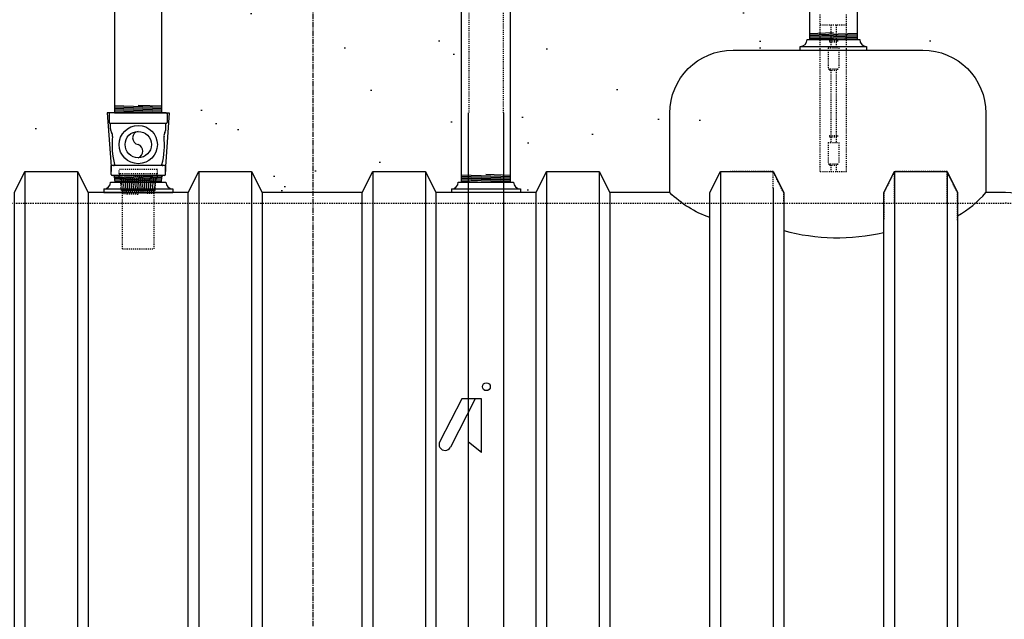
# Model space of a CAD drawing. Extents: x -169 to 6736, y -208 to 3022.
# Tile 118 of 256: x 1670 to 1764, y 311 to 368. Entities that reach past the tile are written whole.
import ezdxf

# ---------------------------------------------------------------- set-up
doc = ezdxf.new("R2010")
doc.units = 0
doc.header["$MEASUREMENT"] = 0
doc.header["$PDSIZE"] = 1
for name, pattern in [('CENTER1', [0.6625, 0.5, -0.075, 0.0125, -0.075]), ('HIDDEN3', [0.1875, 0.125, -0.0625]), ('HIDDEN5', [0.05, 0.025, -0.025])]:
    doc.linetypes.add(name, pattern=pattern)
doc.layers.get('0').update_dxf_attribs({"color": 255, "linetype": 'CONTINUOUS'})
doc.layers.get('DEFPOINTS').update_dxf_attribs({"linetype": 'CONTINUOUS'})
for name, color, linetype in [('DIM', 3, 'CONTINUOUS'), ('EXTRACTOR', 3, 'CONTINUOUS'), ('FILL-TUBE', 1, 'CONTINUOUS'), ('FREEZE-LINES', 8, 'CONTINUOUS'), ('GALV-4', 4, 'CONTINUOUS'), ('GALV-4-PIPE', 4, 'CONTINUOUS'), ('OVERFILL', 1, 'CONTINUOUS'), ('PEAGRAVEL-HATCH', 3, 'CONTINUOUS'), ('PROBE', 2, 'CONTINUOUS'), ('TANK-BUNG-OPENING-4', 3, 'CONTINUOUS'), ('TANK-UST', 5, 'CONTINUOUS'), ('TANK-UST-RIB', 7, 'CONTINUOUS')]:
    doc.layers.add(name, color=color, linetype=linetype)
doc.styles.add('SIMPLEX', font='simplex')
doc.dimstyles.new('DIM64', dxfattribs={"dimscale": 64, "dimtxt": 0.09375, "dimasz": 0.09375, "dimexe": 0.0625, "dimexo": 0.0625, "dimgap": 0.046875, "dimtad": 1, "dimdec": 4, "dimzin": 3, "dimdsep": 46, "dimlunit": 4, "dimtxsty": 'SIMPLEX', "dimcen": 0, "dimclrd": 256, "dimclre": 256, "dimclrt": 256, "dimadec": 0, "dimazin": 0, "dimtfac": 1, "dimtdec": 4, "dimtmove": 0, "dimatfit": 3, "dimfxl": 1, "dimfrac": 2, "dimtolj": 1, "dimtzin": 0, "dimarcsym": 0})

# ---------------------------------------------------------------- blocks, each defined once
blk = doc.blocks.new('*D17')
at = {"layer": 'DEFPOINTS', "color": 0, "transparency": 16777216}
for p in [(1422.429, 414.289), (2052.154, 410.007), (1422.429, 136.516)]:
    blk.add_point(p, dxfattribs=at)
at = {"layer": 'DIM', "lineweight": -2, "transparency": 16777216}
for p, q in [((1422.429, 410.289), (1422.429, 132.516)), ((2052.154, 406.007), (2052.154, 132.516)), ((2046.154, 136.516), (1428.429, 136.516))]:
    blk.add_line(p, q, dxfattribs=at)
at = {"layer": 'DIM', "transparency": 16777216}
for points in [[(1428.429, 137.516), (1428.429, 135.516), (1422.429, 136.516)], [(2046.154, 137.516), (2046.154, 135.516), (2052.154, 136.516)]]:
    blk.add_solid(points, dxfattribs=at)
at = {"layer": 'DIM', "transparency": 16777216, "insert": (1737.291, 144.087), "char_height": 6, "attachment_point": 5, "style": 'SIMPLEX'}
blk.add_mtext('\\A1;52\'-5 3/4" (F.V. TANK SLAB)', dxfattribs=at)

msp = doc.modelspace()

# ---------------------------------------------------------------- hatches: boundary and pattern name
at = {"layer": 'PEAGRAVEL-HATCH'}
h = msp.add_hatch(dxfattribs=at)
h.set_pattern_fill('AR-SAND', color=256, scale=7.5, style=0)
h.set_pattern_definition([(37.5, (1664.09, 215.52), (-0.47245, 14.45118), [0, -11.4, 0, -12.75, 0, -12.1875]), (7.5, (1664.09, 215.52), (13.2733, 21.1661), [0, -6.15, 0, -10.275, 0, -3.9375]), (327.5, (1654.865, 215.52), (23.35606, 0.04244), [0, -3.75, 0, -13.5, 0, -17.625]), (317.5, (1654.865, 215.52), (22.54595, 6.5826), [0, -1.875, 0, -8.85, 0, -10.125])])
h.paths.add_polyline_path([(2083.85531, 283.60242), (2085.23093, 286.94297), (2086.93979, 291.10408), (2088.26184, 293.87147), (2090.15062, 299.69604), (2092.07327, 304.85077), (2093.62834, 309.05554), (2096.27197, 314.3115), (2097.87888, 316.93948), (2098.9156, 319.56745), (2099.79528, 321.72538), (2102.07759, 325.8746), (2104.66938, 331.13056), (2107.31301, 339.5401), (2109.43828, 345.32165), (2111.51172, 350.05201), (2113.11863, 354.25678), (2114.15535, 357.93595), (2117.31734, 362.66631), (2168.53766, 418.00736), (2052.15406, 418.00736), (2052.15406, 414.00736), (1821.89769, 414.00736), (1821.89769, 290.51592, -0.28789935), (1787.36661, 235.51592), (1820.64769, 235.51592), (1820.64769, 227.51592), (1755.64769, 227.51592), (1755.64769, 215.52055), (2040.88718, 215.52046), (2048.51375, 221.38903), (2052.15406, 227.51592), (2055.23695, 231.82331), (2058.95014, 237.01136), (2063.67263, 244.89756), (2067.86591, 252.25364), (2068.95447, 254.88162), (2071.54626, 260.13758), (2073.38628, 264.13273), (2077.87024, 271.70069), (2081.33347, 278.7569)])
h.paths.add_polyline_path([(1923.91593, 303.54366), (1982.91593, 303.54366), (1982.91593, 322.54366), (1923.91593, 322.54366)], flags=24)
h = msp.add_hatch(dxfattribs=at)
h.set_pattern_fill('AR-SAND', color=256, scale=7.5, style=0)
h.set_pattern_definition([(37.5, (569.323, 30.198), (-0.47245, 14.45118), [0, -11.4, 0, -12.75, 0, -12.1875]), (7.5, (569.323, 30.198), (13.27333, 21.1661), [0, -6.15, 0, -10.275, 0, -3.9375]), (327.5, (560.098, 30.198), (23.35606, 0.04244), [0, -3.75, 0, -13.5, 0, -17.625]), (317.5, (560.098, 30.198), (22.54595, 6.58257), [0, -1.875, 0, -8.85, 0, -10.125])])
h.paths.add_polyline_path([(1678.80732, 397.95192), (1674.24819, 399.33855), (1674.16889, 402.82494), (1673.05885, 403.14188), (1673.05885, 413.95761), (1637.65794, 414.06209), (1637.65794, 409.70659), (1630.64769, 409.70659), (1630.64769, 371.25844), (1678.97797, 371.25844)])
h.paths.add_polyline_path([(1678.94818, 370.30176), (1630.56261, 370.29867), (1630.56261, 352.56309), (1631.45296, 351.91005), (1631.45296, 351.55925), (1633.05376, 351.55925), (1634.10236, 353.65645), (1639.05376, 353.55925), (1640.05376, 351.55925), (1653.05376, 351.55925), (1654.05376, 353.55925), (1659.05376, 353.55925), (1660.05376, 351.55925), (1669.55376, 351.55925), (1670.55376, 353.55925), (1675.55376, 353.55925), (1676.55376, 351.55925), (1678.02984, 351.55924), (1678.72564, 353.2784), (1678.36441, 359.1221), (1679.04889, 359.12203)])
h.paths.add_polyline_path([(1711.86302, 397.98375), (1707.34302, 399.34369), (1707.01902, 402.97021), (1706.02982, 403.2003), (1706.02982, 414.12804), (1689.55426, 414.12804), (1689.55426, 403.25428), (1688.73965, 403.06613), (1688.5332, 402.8201), (1688.5332, 401.21886), (1688.29899, 401.21886), (1688.22155, 399.34587), (1683.85452, 398.00535), (1683.77708, 396.81562), (1683.65216, 396.81562), (1683.65216, 371.30176), (1711.92965, 371.30694)])
h.paths.add_polyline_path([(1711.944, 370.30176), (1683.55012, 370.3049), (1683.55377, 359.1221), (1684.24313, 359.1221), (1683.88189, 353.2784), (1684.57824, 351.91004), (1684.57824, 351.55925), (1686.05376, 351.55925), (1687.05376, 353.55925), (1692.05376, 353.55925), (1693.05376, 351.55925), (1702.55376, 351.55925), (1703.55376, 353.55925), (1708.55376, 353.55925), (1709.55376, 351.55925), (1711.01819, 351.55925), (1711.66739, 352.55925), (1711.944, 352.55918)])
h.paths.add_polyline_path([(1739.83168, 409.73965), (1737.97196, 409.73965), (1737.97196, 414.06672), (1722.59511, 414.06672), (1722.59511, 403.25007), (1721.62025, 403.04246), (1721.52437, 401.25377), (1721.20475, 399.33731), (1716.80992, 398.02774), (1716.6452, 396.76607), (1716.6452, 371.30176), (1736.80864, 371.28118), (1739.0752, 372.31454), (1739.83168, 373.89371)])
h.paths.add_polyline_path([(1738.32237, 362.32058), (1741.12897, 364.82693), (1744.1446, 365.09547), (1744.97124, 366.08769), (1744.9542, 409.70253), (1740.83773, 409.70253), (1740.83773, 374.30176), (1739.50146, 370.32906), (1716.64497, 370.30176), (1716.64079, 352.55925), (1716.91739, 352.55925), (1717.56659, 351.91005), (1717.56659, 351.55925), (1719.05376, 351.55925), (1720.05376, 353.55925), (1725.05376, 353.55925), (1726.05376, 351.55925), (1735.55376, 351.55925), (1736.55376, 353.55925), (1737.51571, 353.55925), (1737.51571, 359.08925)])
h = msp.add_hatch(dxfattribs=at)
h.set_pattern_fill('AR-SAND', color=256, scale=7.5, style=0)
h.set_pattern_definition([(37.5, (1649.84, 290.516), (-0.47245, 14.4512), [0, -11.4, 0, -12.75, 0, -12.1875]), (7.5, (1649.84, 290.516), (13.2733, 21.1661), [0, -6.15, 0, -10.275, 0, -3.9375]), (327.5, (1640.615, 290.516), (23.3561, 0.04244), [0, -3.75, 0, -13.5, 0, -17.625]), (317.5, (1640.615, 290.516), (22.546, 6.5826), [0, -1.875, 0, -8.85, 0, -10.125])])
edge = h.paths.add_edge_path()
edge.add_line((1821.89769, 414.00736), (1756.76548, 414.00736))
edge.add_line((1756.76548, 414.00736), (1756.75267, 412.74358))
edge.add_line((1756.75267, 412.74358), (1756.73676, 409.69624))
edge.add_line((1756.73676, 409.69624), (1748.48212, 409.69624))
edge.add_line((1748.48212, 409.69624), (1749.61798, 409.69624))
edge.add_line((1749.61798, 409.69624), (1749.61798, 366.04592))
edge.add_line((1749.61798, 366.04592), (1741.64769, 366.04592))
edge.add_arc((1742.29689, 366.04592), 0.6492, 180, 270)
edge.add_line((1742.29689, 365.39672), (1742.29689, 365.04592))
edge.add_line((1742.29689, 365.04592), (1745.10808, 365.04592))
edge.add_arc((1750.60952, 340.48883), 25.16578, 47.5098736, 102.627292, ccw=False)
edge.add_line((1767.60808, 359.04592), (1767.60808, 351.51592))
edge.add_line((1767.60808, 351.51592), (1767.10808, 351.51592))
edge.add_line((1767.10808, 351.51592), (1768.10808, 353.51592))
edge.add_line((1768.10808, 353.51592), (1771.83828, 353.51592))
edge.add_line((1771.83828, 353.51592), (1767.45517, 351.51592))
edge.add_line((1767.45517, 351.51592), (1767.76099, 351.51592))
edge.add_arc((1760.15954, 290.24693), 61.73873, 0.2496322, 82.927634, ccw=False)
edge.add_line((1821.89769, 290.51592), (1821.89769, 414.00736))

# ---------------------------------------------------------------- linework, layer by layer
msp.add_line((1678.12376, 351.51592), (1684.67216, 351.51592))
at = {"layer": 'DEFPOINTS', "linetype": 'Continuous'}
for points in [[(1679.14769, 359.07878), (1678.45833, 359.07878), (1678.81957, 353.98498), (1678.81957, 353.51592)], [(1683.64769, 359.07878), (1684.33706, 359.07878), (1683.97582, 353.98498), (1683.97582, 353.51592)]]:
    msp.add_lwpolyline(points, dxfattribs=at)
at = {"layer": 'EXTRACTOR', "color": 1}
for p, q in [((1678.64769, 358.98503), (1678.64769, 358.17253)), ((1684.05394, 359.07878), (1678.74144, 359.07878)), ((1684.14769, 358.98503), (1684.14769, 358.17253)), ((1684.05394, 358.07878), (1678.74144, 358.07878)), ((1678.77269, 357.5752), (1678.77269, 358.04878)), ((1684.02269, 357.5752), (1684.02269, 358.04878)), ((1684.05394, 358.07878), (1684.05269, 358.07878)), ((1679.05389, 354.07878), (1678.81957, 354.07878)), ((1678.81957, 353.23508), (1678.81957, 354.07878)), ((1683.74144, 354.07878), (1679.05389, 354.07878)), ((1683.88202, 354.07878), (1683.74144, 354.07878)), ((1683.97582, 353.23508), (1683.97582, 353.98498)), ((1679.03502, 353.14128), (1678.91337, 353.14128)), ((1683.76036, 353.14128), (1679.03502, 353.14128)), ((1679.20147, 352.51592), (1679.15961, 353.02649)), ((1683.59392, 352.51592), (1679.20147, 352.51592)), ((1683.59392, 352.51592), (1683.63578, 353.02649)), ((1683.88202, 353.14128), (1683.76036, 353.14128))]:
    msp.add_line(p, q, dxfattribs=at)
at = {"layer": 'EXTRACTOR', "color": 8}
for p, q in [((1681.39797, 353.13786), (1679.15018, 353.06215)), ((1683.66153, 353.08904), (1679.16689, 352.93764)), ((1683.63113, 352.96294), (1679.17712, 352.81292)), ((1683.62085, 352.83752), (1679.18735, 352.68819)), ((1683.61056, 352.71211), (1679.19757, 352.56346)), ((1683.59988, 352.58869), (1681.4396, 352.51592))]:
    msp.add_line(p, q, dxfattribs=at)
at = {"layer": 'EXTRACTOR', "color": 1}
for radius in [1.8125, 1.25]:
    msp.add_circle((1681.39769, 356.07878), radius, dxfattribs=at)
for centre, radius, start, end in [((1678.74144, 358.98503), 0.09375, 90, 180), ((1684.05394, 358.98503), 0.09375, 0, 90), ((1678.74144, 358.17253), 0.09375, 180, 270), ((1678.74269, 358.04878), 0.03, 0, 90), ((1684.05269, 358.04878), 0.03, 90, 180), ((1684.05394, 358.17253), 0.09375, 270, 0), ((1679.46019, 357.5752), 0.6875, 180, 210.8492508), ((1678.35485, 356.915), 0.6, 354.3374621, 30.8492508), ((1681.49657, 356.70378), 0.63277, 98.9897395, 261.0102605), ((1684.44054, 356.915), 0.6, 149.1507492, 185.6625379), ((1683.33519, 357.5752), 0.6875, 329.1507492, 0), ((1686.7885, 356.07878), 7.875, 174.3374621, 194.0083614), ((1681.15905, 355.45378), 0.66901, 290.8985667, 69.1014333), ((1676.00689, 356.07878), 7.875, 345.9916386, 5.6625379), ((1679.05394, 354.17253), 0.09375, 270, 0), ((1683.74144, 354.17253), 0.09375, 180, 270), ((1678.91337, 353.23508), 0.0938, 180, 270), ((1683.88202, 353.98498), 0.0938, 0, 90), ((1683.88202, 353.23508), 0.0938, 270, 0), ((1679.03502, 353.01628), 0.125, 4.6877658, 90), ((1683.76036, 353.01628), 0.125, 90, 175.3122342)]:
    msp.add_arc(centre, radius, start, end, dxfattribs=at)
at = {"layer": 'FILL-TUBE', "color": 1}
for p, q in [((1712.73924, 348.29203), (1712.73924, 359.07761)), ((1716.0443, 359.07761), (1716.0443, 240.33288)), ((1712.72834, 240.33288), (1712.73924, 348.29203)), ((1712.09605, 331.94232), (1710.00564, 327.8906)), ((1713.37914, 331.94232), (1711.019, 327.36778)), ((1713.97194, 331.94232), (1712.09605, 331.94232)), ((1713.97194, 326.85367), (1713.97194, 331.94232)), ((1713.97194, 326.85367), (1712.72834, 327.82781))]:
    msp.add_line(p, q, dxfattribs=at)
at = {"layer": 'FILL-TUBE', "color": 1, "linetype": 'HIDDEN5'}
for points in [[(1712.29573, 405.72628), (1712.76504, 405.72628), (1712.76504, 359.07761)], [(1716.05613, 359.07761), (1716.05613, 405.72628), (1716.49964, 405.72628)]]:
    msp.add_lwpolyline(points, dxfattribs=at)
at = {"layer": 'FILL-TUBE', "color": 1}
msp.add_circle((1714.43291, 333.10711), 0.37639, dxfattribs=at)
msp.add_arc((1710.51232, 327.62919), 0.57014, 152.7093874, 332.7093874, dxfattribs=at)
at = {"layer": 'FREEZE-LINES', "color": 8, "linetype": 'CENTER1'}
msp.add_line((1697.99403, 0), (1697.99403, 540), dxfattribs=at)
at = {"layer": 'GALV-4', "color": 7}
for p, q in [((1679.14769, 359.77979), (1683.64769, 359.62821)), ((1681.39281, 359.82923), (1683.64769, 359.75328)), ((1679.14769, 359.65471), (1683.64769, 359.50314)), ((1679.14769, 359.52964), (1683.64769, 359.37807)), ((1679.14769, 359.40457), (1683.64769, 359.253)), ((1679.14769, 359.2795), (1683.64769, 359.12793)), ((1679.14769, 359.15443), (1681.39281, 359.07881)), ((1712.04929, 353.22022), (1716.74608, 353.06202)), ((1714.3928, 353.26636), (1716.74608, 353.18709)), ((1712.04929, 353.09515), (1716.74608, 352.93695)), ((1712.04929, 352.97008), (1716.74608, 352.81188)), ((1712.04929, 352.84501), (1716.74608, 352.68681)), ((1712.04929, 352.71994), (1716.74608, 352.56174)), ((1712.04929, 352.59487), (1714.3928, 352.51593))]:
    msp.add_line(p, q, dxfattribs=at)
at = {"layer": 'GALV-4', "color": 1, "linetype": 'Continuous'}
msp.add_lwpolyline([(1679.14769, 403.21621), (1679.14281, 359.07881), (1683.64281, 359.07881), (1683.64769, 403.24193)], dxfattribs=at)
at = {"layer": 'GALV-4', "color": 1}
msp.add_lwpolyline([(1712.04929, 400.76292), (1712.03792, 352.51592), (1716.73471, 352.51592), (1716.74608, 400.76292)], close=True, dxfattribs=at)
at = {"layer": 'GALV-4-PIPE', "color": 7}
for p, q in [((1747.36798, 366.67545), (1745.11798, 366.59967)), ((1749.61798, 366.62617), (1745.11798, 366.47459)), ((1749.61798, 366.5011), (1745.11798, 366.34952)), ((1749.61798, 366.37603), (1745.11798, 366.22445)), ((1749.61798, 366.25096), (1745.11798, 366.09938)), ((1749.61798, 366.12589), (1747.24298, 366.04589))]:
    msp.add_line(p, q, dxfattribs=at)
at = {"layer": 'GALV-4-PIPE'}
msp.add_lwpolyline([(1749.61798, 366.04592), (1749.61798, 366.04592), (1745.11798, 366.04592), (1745.11798, 366.04592), (1745.11798, 414.77088), (1749.61798, 414.77088)], close=True, dxfattribs=at)
at = {"layer": 'OVERFILL', "color": 1, "linetype": 'HIDDEN5'}
for p, q in [((1679.58519, 353.32165), (1679.58519, 353.72726)), ((1683.21019, 353.72726), (1679.58519, 353.72726)), ((1683.17894, 353.2904), (1679.61644, 353.2904)), ((1683.21019, 353.32165), (1683.21019, 353.72726)), ((1679.58519, 352.9779), (1679.58519, 353.07165)), ((1683.17894, 353.1029), (1679.61644, 353.1029)), ((1683.08519, 352.8529), (1679.71019, 352.8529)), ((1679.80394, 351.72726), (1679.71019, 352.8529)), ((1682.99144, 351.72726), (1683.08519, 352.8529)), ((1683.21019, 352.9779), (1683.21019, 353.07165)), ((1679.89769, 346.17986), (1679.89769, 351.72726)), ((1682.89769, 346.17986), (1682.89769, 351.72726)), ((1679.89769, 346.17986), (1682.89769, 346.17986))]:
    msp.add_line(p, q, dxfattribs=at)
at = {"layer": 'OVERFILL', "color": 7, "linetype": 'HIDDEN5'}
for p, q in [((1683.07009, 352.67149), (1679.71589, 352.78447)), ((1683.0597, 352.54677), (1679.72634, 352.65905)), ((1683.04931, 352.42205), (1679.73678, 352.53363)), ((1683.03892, 352.29733), (1679.74723, 352.40821)), ((1683.02854, 352.17261), (1679.75768, 352.28278)), ((1683.06889, 352.79606), (1681.38139, 352.8529)), ((1683.01815, 352.04789), (1679.76812, 352.15736)), ((1683.00776, 351.92317), (1679.77857, 352.03194)), ((1682.99737, 351.79845), (1679.78901, 351.90651)), ((1682.89769, 351.67673), (1679.79946, 351.78109)), ((1682.89769, 351.55166), (1679.89769, 351.65271)), ((1682.89769, 351.42659), (1679.89769, 351.52764)), ((1681.39769, 351.35205), (1679.89769, 351.40257))]:
    msp.add_line(p, q, dxfattribs=at)
at = {"layer": 'OVERFILL', "color": 1, "linetype": 'Continuous'}
msp.add_line((1682.99144, 351.72726), (1679.80394, 351.72726), dxfattribs=at)
at = {"layer": 'OVERFILL', "color": 1, "linetype": 'HIDDEN5'}
for centre, radius, start, end in [((1679.61644, 353.32165), 0.03125, 180, 270), ((1679.67894, 353.19665), 0.09375, 90, 270), ((1683.11644, 353.19665), 0.09375, 270, 90), ((1683.17894, 353.32165), 0.03125, 270, 0), ((1679.61644, 353.07165), 0.03125, 90, 180), ((1679.71019, 352.9779), 0.125, 180, 270), ((1683.08519, 352.9779), 0.125, 270, 0), ((1683.17894, 353.07165), 0.03125, 0, 90)]:
    msp.add_arc(centre, radius, start, end, dxfattribs=at)
at = {"layer": 'PROBE', "color": 1, "linetype": 'HIDDEN5'}
for p, q in [((1746.11798, 353.51515), (1746.11798, 368.42765)), ((1748.61798, 353.51515), (1748.61798, 368.42765)), ((1746.11798, 367.42765), (1748.61798, 367.42765)), ((1747.11798, 367.42765), (1747.11798, 365.94796)), ((1747.61798, 367.42765), (1747.61798, 365.94796)), ((1746.99298, 365.94796), (1746.99298, 365.82296)), ((1746.99298, 365.94796), (1747.74298, 365.94796)), ((1746.99298, 365.82296), (1747.74298, 365.82296)), ((1747.11798, 365.82296), (1747.11798, 365.26515)), ((1747.61798, 365.82296), (1747.61798, 365.26515)), ((1747.74298, 365.94796), (1747.74298, 365.82296)), ((1746.86798, 365.26515), (1747.86798, 365.26515)), ((1746.86798, 365.26515), (1746.86798, 363.26515)), ((1747.86798, 365.26515), (1747.86798, 363.26515)), ((1746.86798, 363.26515), (1747.86798, 363.26515)), ((1746.99298, 363.26515), (1746.99298, 363.14015)), ((1746.99298, 363.14015), (1747.74298, 363.14015)), ((1747.11798, 363.14015), (1747.11798, 356.94797)), ((1747.61798, 363.14015), (1747.61798, 356.94797)), ((1747.74298, 363.26515), (1747.74298, 363.14015)), ((1746.99298, 356.94797), (1746.99298, 356.82297)), ((1746.99298, 356.94797), (1747.74298, 356.94797)), ((1747.74298, 356.94797), (1747.74298, 356.82297)), ((1746.86798, 356.26515), (1747.86798, 356.26515)), ((1746.86798, 356.26515), (1746.86798, 354.26515)), ((1746.99298, 356.82297), (1747.74298, 356.82297)), ((1747.11798, 356.82297), (1747.11798, 356.26515)), ((1747.11798, 356.82297), (1747.11798, 356.26515)), ((1747.61798, 356.82297), (1747.61798, 356.26515)), ((1747.61798, 356.82297), (1747.61798, 356.26515)), ((1747.86798, 356.26515), (1747.86798, 354.26515)), ((1746.86798, 354.26515), (1747.86798, 354.26515)), ((1746.99298, 354.26515), (1746.99298, 354.14015)), ((1746.99298, 354.14015), (1747.74298, 354.14015)), ((1747.11798, 354.14015), (1747.11798, 353.51515)), ((1747.61798, 354.14015), (1747.61798, 353.51515)), ((1747.74298, 354.26515), (1747.74298, 354.14015)), ((1746.11798, 353.51515), (1748.61798, 353.51515)), ((1746.11798, 353.51515), (1748.61798, 353.51515))]:
    msp.add_line(p, q, dxfattribs=at)
at = {"layer": 'TANK-BUNG-OPENING-4', "linetype": 'Continuous'}
msp.add_line((1744.21878, 365.39672), (1750.51718, 365.39672), dxfattribs=at)
msp.add_line((1744.21878, 365.39672), (1750.51718, 365.39672), dxfattribs=at)
msp.add_lwpolyline([(1744.21878, 365.04592), (1744.21878, 365.39672, 0.41421356), (1744.86798, 366.04592), (1749.86798, 366.04592, 0.41421356), (1750.51718, 365.39672), (1750.51718, 365.04592)], format="xyb", dxfattribs=at)
msp.add_lwpolyline([(1744.21878, 365.04592), (1744.21878, 365.39672, 0.41421356), (1744.86798, 366.04592), (1749.86798, 366.04592, 0.41421356), (1750.51718, 365.39672), (1750.51718, 365.04592)], format="xyb", dxfattribs=at)
at = {"layer": 'TANK-UST', "color": 1}
for p, q in [((1678.77296, 352.51592), (1684.02296, 352.51592)), ((1711.76132, 352.51592), (1717.01132, 352.51592)), ((1678.12376, 351.86672), (1678.12376, 351.51592)), ((1678.12376, 351.86672), (1684.67216, 351.86672)), ((1684.67216, 351.86672), (1684.67216, 351.51592)), ((1711.11212, 351.86672), (1711.11212, 351.51592)), ((1711.11212, 351.86672), (1717.66052, 351.86672)), ((1717.66052, 351.86672), (1717.66052, 351.51592))]:
    msp.add_line(p, q, dxfattribs=at)
at = {"layer": 'TANK-UST'}
for p, q in [((1686.14769, 351.51592), (1676.64769, 351.51592)), ((1686.14769, 351.51592), (1676.64769, 351.51592)), ((1702.64769, 351.51592), (1693.14769, 351.51592)), ((1719.14769, 351.51592), (1709.64769, 351.51592)), ((1731.83871, 351.51592), (1726.14769, 351.51592))]:
    msp.add_line(p, q, dxfattribs=at)
at = {"layer": 'TANK-UST', "color": 5, "linetype": 'Continuous'}
for points in [[(1731.83871, 351.51592), (1731.83871, 359.04592, -0.41421356), (1737.83871, 365.04592), (1755.83715, 365.04592, -0.41421356), (1761.83715, 359.04592), (1761.83715, 351.51592)], [(1735.64769, 349.15238, -0.10925288), (1731.83871, 351.51592)], [(1759.14769, 349.32987, 0.08179606), (1761.83715, 351.51592)], [(1742.64769, 347.92413, 0.12451748), (1752.14769, 347.74574, 0.10504276)]]:
    msp.add_lwpolyline(points, format="xyb", dxfattribs=at)
at = {"layer": 'TANK-UST'}
msp.add_lwpolyline([(1759.14769, 229.51592), (1763.6837, 229.51592, 0.9543276), (1763.6837, 351.51592), (1761.83715, 351.51592)], format="xyb", dxfattribs=at)
at = {"layer": 'TANK-UST', "color": 2, "linetype": 'HIDDEN3'}
msp.add_lwpolyline([(1534.12834, 350.51592), (1759.12834, 350.51592), (1759.14769, 350.51592), (1763.66024, 350.51592, -0.9539575), (1763.66024, 230.51592), (1759.14769, 230.51592), (1759.12834, 230.51592), (1702.1452, 230.51592)], format="xyb", dxfattribs=at)
at = {"layer": 'TANK-UST', "color": 1}
for centre, start, end in [((1678.12376, 352.51592), 270, 0), ((1684.67216, 352.51592), 180, 270), ((1711.11212, 352.51592), 270, 0), ((1717.66052, 352.51592), 180, 270)]:
    msp.add_arc(centre, 0.6492, start, end, dxfattribs=at)
at = {"layer": 'TANK-UST-RIB', "color": 7}
for p, q in [((1670.64769, 353.51592), (1670.64769, 227.51592)), ((1675.64769, 353.51592), (1675.64769, 227.51592)), ((1687.14769, 353.51592), (1687.14769, 227.51592)), ((1692.14769, 353.51592), (1692.14769, 227.51592)), ((1703.64769, 353.51592), (1703.64769, 227.51592)), ((1708.64769, 353.51592), (1708.64769, 227.51592)), ((1720.14769, 353.51592), (1720.14769, 227.51592)), ((1725.14769, 353.51592), (1725.14769, 227.51592)), ((1736.64769, 353.51592), (1736.64769, 227.51592)), ((1753.14769, 353.51592), (1753.14769, 227.51592)), ((1758.14769, 353.51592), (1758.14769, 227.51592)), ((1741.64769, 351.93729), (1741.64769, 227.51592))]:
    msp.add_line(p, q, dxfattribs=at)
at = {"layer": 'TANK-UST-RIB', "color": 7, "linetype": 'HIDDEN5', "ltscale": 0.5}
for p, q in [((1741.64769, 351.93729), (1741.64769, 353.51592)), ((1753.14769, 350.57842), (1753.14769, 353.51592)), ((1758.14769, 350.57842), (1758.14769, 353.51592))]:
    msp.add_line(p, q, dxfattribs=at)
at = {"layer": 'TANK-UST-RIB', "color": 5}
for points in [[(1675.64769, 227.51592), (1670.64769, 227.51592), (1669.64769, 229.51592), (1669.64769, 351.51592), (1670.64769, 353.51592), (1675.64769, 353.51592), (1676.64769, 351.51592), (1676.64769, 229.51592)], [(1692.14769, 227.51592), (1687.14769, 227.51592), (1686.14769, 229.51592), (1686.14769, 351.51592), (1687.14769, 353.51592), (1692.14769, 353.51592), (1693.14769, 351.51592), (1693.14769, 229.51592)], [(1708.64769, 227.51592), (1703.64769, 227.51592), (1702.64769, 229.51592), (1702.64769, 351.51592), (1703.64769, 353.51592), (1708.64769, 353.51592), (1709.64769, 351.51592), (1709.64769, 229.51592)], [(1725.14769, 227.51592), (1720.14769, 227.51592), (1719.14769, 229.51592), (1719.14769, 351.51592), (1720.14769, 353.51592), (1725.14769, 353.51592), (1726.14769, 351.51592), (1726.14769, 229.51592)], [(1742.64769, 351.51592), (1742.64769, 229.51592), (1741.64769, 227.51592), (1736.64769, 227.51592), (1735.64769, 229.51592), (1735.64769, 351.51592), (1736.64769, 353.51592), (1737.60963, 353.51592), (1741.64769, 353.51592)], [(1758.14769, 227.57842), (1753.14769, 227.57842), (1752.14769, 229.57842), (1752.14769, 351.51592), (1753.14769, 353.51592), (1758.14769, 353.51592), (1759.14769, 351.51592), (1759.14769, 229.57842)]]:
    msp.add_lwpolyline(points, close=True, dxfattribs=at)
at = {"layer": 'TANK-UST-RIB', "color": 7, "linetype": 'HIDDEN5', "ltscale": 0.5}
for points in [[(1742.64769, 350.69884), (1742.64769, 351.51592), (1741.64769, 353.51592), (1737.60963, 353.51592)], [(1759.14769, 348.89092), (1759.14769, 351.51592), (1758.14769, 353.51592), (1753.14769, 353.51592), (1752.14769, 351.51592), (1752.14769, 348.89092)]]:
    msp.add_lwpolyline(points, dxfattribs=at)

# ---------------------------------------------------------------- dimensions: what is measured, and where the dimension line sits
at = {"layer": 'DIM'}
dim = msp.add_linear_dim(base=(1422.42894, 136.51592), p1=(2052.15406, 410.00736), p2=(1422.42894, 414.28861), angle=180, text='<> (F.V. TANK SLAB)', dimstyle='DIM64', dxfattribs=at)
dim.commit()
dim.dimension.update_dxf_attribs({"geometry": '*D17', "text_midpoint": (1737.2915, 144.08735)})

doc.saveas('drawing.dxf')
